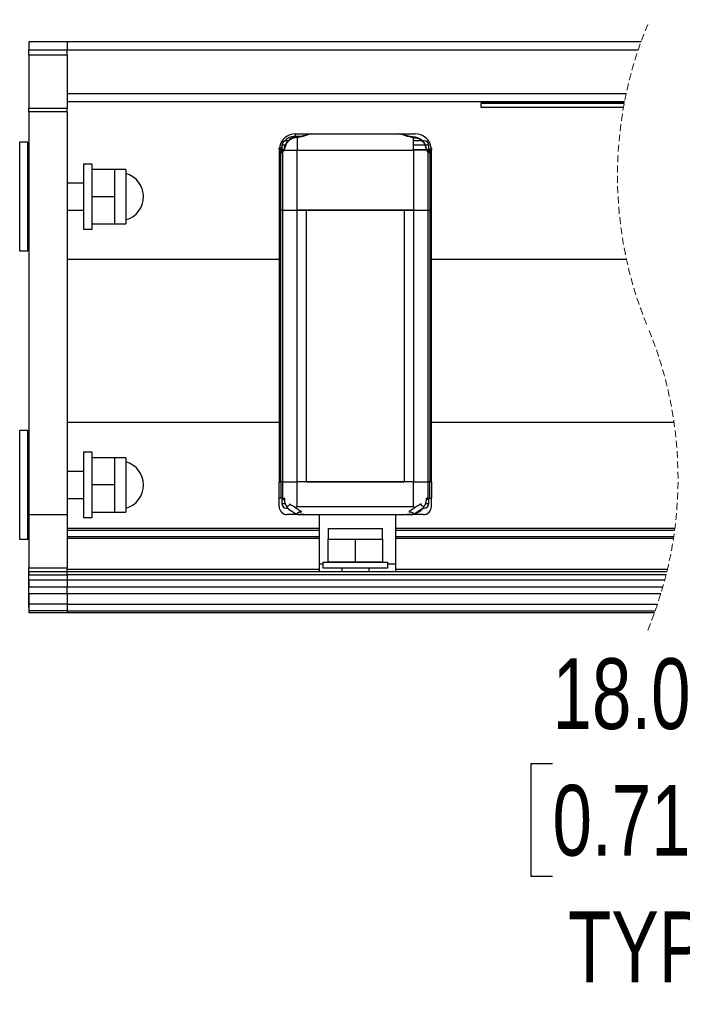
# Model space of a CAD drawing. Header units: millimetres. Extents: x 0 to 1118, y 0 to 864.
# Tile 8 of 21: x 411 to 533, y 190 to 371. Entities that reach past the tile are written whole.
import ezdxf

# ---------------------------------------------------------------- set-up
doc = ezdxf.new("R2010")
doc.units = ezdxf.units.MM
doc.linetypes.add('HIDDEN', pattern=[1.905, 1.27, -0.635])
doc.layers.add('DIMENSIONS', color=140, linetype='Continuous', lineweight=25)
doc.styles.add('SLDTEXTSTYLE0', font='TXT', dxfattribs={"width": 0.75})
doc.dimstyles.new('SLDDIMSTYLE0', dxfattribs={"dimtxt": 13, "dimasz": 13, "dimexe": 0, "dimexo": 0.0625, "dimgap": 3.25, "dimtad": 0, "dimtih": 1, "dimtoh": 1, "dimdec": 1, "dimrnd": 1e-09, "dimzin": 4, "dimdsep": 46, "dimtxsty": 'SLDTEXTSTYLE0', "dimsah": 1, "dimcen": 0.09, "dimadec": 0, "dimazin": 1, "dimtfac": 1, "dimtdec": 1, "dimtmove": 0, "dimatfit": 0, "dimfxl": 0, "dimfrac": 2, "dimtolj": 1, "dimtzin": 12, "dimarcsym": 0})

# ---------------------------------------------------------------- blocks, each defined once
blk = doc.blocks.new('_D_5')
at = {"layer": 'DIMENSIONS'}
for p, q in [((507.52, 419.6), (503.56, 419.6)), ((503.56, 419.6), (503.56, 398.97)), ((541.14, 419.6), (545.1, 419.6)), ((545.1, 419.6), (545.1, 398.97)), ((576.74, 348.29), (576.74, 410.55)), ((604.74, 348.29), (604.74, 410.55)), ((576.74, 407.37), (551.7, 407.37)), ((604.74, 407.37), (629.74, 407.37)), ((503.56, 398.97), (507.52, 398.97)), ((545.1, 398.97), (541.14, 398.97))]:
    blk.add_line(p, q, dxfattribs=at)
for points in [[(576.74, 407.37), (563.74, 409.37), (563.74, 405.37)], [(604.74, 407.37), (617.74, 405.37), (617.74, 409.37)]]:
    blk.add_solid(points, dxfattribs=at)
at = {"layer": 'DIMENSIONS', "char_height": 13, "attachment_point": 1, "style": 'SLDTEXTSTYLE0'}
for s, insert in [('28.0', (507.52, 439)), ('1.10', (507.52, 415.72)), ('(4X)', (507.85, 392.45))]:
    blk.add_mtext(s, dxfattribs=dict(at, insert=insert))
blk = doc.blocks.new('_D_6')
at = {"layer": 'DIMENSIONS'}
for p, q in [((564.81, 280.42), (564.81, 305.42)), ((580.03, 280.42), (561.63, 280.42)), ((564.81, 222.37), (564.81, 262.37)), ((509, 234.6), (505.04, 234.6)), ((505.04, 234.6), (505.04, 213.97)), ((542.62, 234.6), (546.58, 234.6)), ((546.58, 234.6), (546.58, 213.97)), ((558.46, 222.37), (564.81, 222.37)), ((505.04, 213.97), (509, 213.97)), ((546.58, 213.97), (542.62, 213.97))]:
    blk.add_line(p, q, dxfattribs=at)
for points in [[(564.81, 280.42), (566.81, 293.42), (562.81, 293.42)], [(564.81, 262.37), (562.81, 249.37), (566.81, 249.37)]]:
    blk.add_solid(points, dxfattribs=at)
at = {"layer": 'DIMENSIONS', "char_height": 13, "attachment_point": 1, "style": 'SLDTEXTSTYLE0'}
for s, insert in [('18.0', (509, 254)), ('0.71', (509, 230.72)), ('TYP', (511.86, 207.45))]:
    blk.add_mtext(s, dxfattribs=dict(at, insert=insert))

msp = doc.modelspace()

# ---------------------------------------------------------------- linework, layer by layer
for p, q in [((419.74501, 367.37166), (412.74501, 367.37166)), ((412.74501, 367.37166), (412.74501, 365.87166)), ((412.74501, 365.87166), (419.74501, 365.87166)), ((412.74501, 364.87166), (412.74501, 365.87166)), ((419.74501, 367.37166), (419.74501, 365.87166)), ((525.27433, 367.37166), (419.74501, 367.37166)), ((419.74501, 364.87166), (419.74501, 365.87166)), ((419.74501, 365.87166), (524.74922, 365.87166)), ((419.74501, 364.87166), (412.74501, 364.87166)), ((412.74501, 364.87166), (412.74501, 355.16455)), ((419.74501, 364.87166), (419.74501, 355.16455)), ((419.74501, 357.87166), (522.54889, 357.87166)), ((412.74501, 355.16455), (419.74501, 355.16455)), ((412.74501, 354.45745), (412.74501, 355.16455)), ((419.74501, 356.37166), (522.24407, 356.37166)), ((419.74501, 354.45745), (419.74501, 355.16455)), ((495.8735, 356.27636), (495.8735, 356.37166)), ((522.22583, 356.27636), (495.8735, 356.27636)), ((495.8735, 356.27636), (495.8735, 355.98802)), ((522.1714, 355.98802), (495.8735, 355.98802)), ((495.8735, 355.28242), (495.8735, 355.98802)), ((522.04332, 355.28242), (495.8735, 355.28242)), ((419.74501, 354.45745), (412.74501, 354.45745)), ((412.74501, 354.45745), (412.74501, 280.37166)), ((419.74501, 354.45745), (419.74501, 280.37166)), ((462.03205, 349.83665), (461.68266, 349.79743)), ((462.05665, 349.74832), (461.69878, 349.70812)), ((461.74649, 350.01742), (461.74649, 350.41741)), ((461.74649, 350.41741), (464.79118, 350.41741)), ((461.74649, 349.80459), (461.74649, 350.01741)), ((461.74649, 350.01741), (463.04255, 350.01741)), ((464.79977, 350.41741), (480.6932, 350.41741)), ((480.6932, 350.41741), (480.74469, 350.41099)), ((480.81728, 350.41741), (483.74649, 350.41741)), ((483.43635, 347.41741), (483.43635, 349.74832)), ((483.43637, 349.74832), (483.7942, 349.70812)), ((483.80821, 349.79776), (483.46095, 349.83665)), ((412.54502, 348.87166), (411.04502, 348.87166)), ((411.04502, 328.87166), (411.04502, 348.87166)), ((412.54502, 328.87166), (412.54502, 348.87166)), ((459.14649, 347.41741), (459.14649, 347.6174)), ((459.17744, 347.81742), (459.24648, 348.02181)), ((459.17744, 347.81742), (459.24648, 347.81742)), ((459.24648, 348.32275), (459.24648, 347.48942)), ((459.82383, 348.32275), (459.24648, 348.32275)), ((460.55907, 349.15609), (460.07982, 349.15609)), ((485.5603, 348.32275), (483.43635, 348.32275)), ((484.9339, 349.15609), (483.46057, 349.15609)), ((485.41315, 349.15609), (485.07361, 349.15609)), ((486.07772, 348.32275), (485.66914, 348.32275)), ((486.24649, 347.48942), (486.24649, 348.32275)), ((459.02756, 347.01741), (458.74649, 347.01741)), ((458.74649, 347.01741), (458.74649, 336.41741)), ((459.02756, 347.01741), (459.22167, 347.01741)), ((459.02756, 336.41741), (459.02756, 347.01741)), ((459.39009, 347.41741), (459.14649, 347.41741)), ((459.22167, 347.01741), (459.33769, 347.05708)), ((459.56436, 347.48942), (459.24648, 347.48942)), ((459.33769, 347.05708), (459.33769, 336.41741)), ((459.50111, 347.41741), (459.39009, 347.41741)), ((459.45155, 347.37006), (459.44629, 347.37815)), ((459.64188, 347.41741), (460.44472, 347.41741)), ((460.44472, 347.41741), (462.05662, 347.41741)), ((462.05662, 347.41741), (483.43635, 347.41741)), ((462.05662, 336.41741), (462.05662, 347.41741)), ((483.74649, 347.48942), (483.43635, 347.48942)), ((483.74649, 347.46741), (483.43635, 347.46741)), ((483.43635, 347.41741), (483.43635, 336.41741)), ((485.8494, 347.48942), (483.74649, 347.48942)), ((485.49649, 347.46741), (483.74649, 347.46741)), ((485.49649, 347.46741), (485.49551, 347.48942)), ((486.14368, 347.48942), (485.96557, 347.48942)), ((486.10288, 347.41741), (485.99169, 347.41741)), ((486.03046, 347.37573), (486.04206, 347.36952)), ((486.34649, 347.41741), (486.10288, 347.41741)), ((486.15528, 336.41741), (486.15528, 347.05708)), ((486.15528, 347.05708), (486.2713, 347.01741)), ((486.2713, 347.01741), (486.46541, 347.01741)), ((486.46541, 347.01741), (486.46541, 336.41741)), ((486.74649, 347.01741), (486.46541, 347.01741)), ((486.74649, 347.01741), (486.74649, 347.41741)), ((486.74649, 336.41741), (486.74649, 347.01741)), ((424.34501, 344.87166), (422.74501, 344.87166)), ((422.74501, 344.87166), (422.74501, 338.87166)), ((424.34501, 338.87166), (424.34501, 344.87166)), ((424.34506, 338.87166), (424.34506, 343.88549)), ((428.55558, 343.88549), (424.34506, 343.88549)), ((428.55558, 338.87166), (428.55558, 343.88549)), ((430.55558, 343.85118), (428.55558, 343.85118)), ((430.55558, 343.85118), (430.55558, 338.85118)), ((412.74501, 341.37166), (412.54502, 341.37166)), ((422.74501, 341.37166), (419.74501, 341.37166)), ((424.34506, 341.37166), (424.34501, 341.37166)), ((422.74501, 338.87166), (422.74501, 332.87166)), ((424.34501, 332.87166), (424.34501, 338.87166)), ((428.55558, 338.87166), (424.34506, 338.87166)), ((424.34506, 333.85783), (424.34506, 338.87166)), ((428.55558, 333.85783), (428.55558, 338.87166)), ((430.55558, 338.85118), (430.55558, 333.85118)), ((412.54502, 336.37166), (412.74501, 336.37166)), ((419.74501, 336.37166), (422.74501, 336.37166)), ((424.34501, 336.37166), (424.34506, 336.37166)), ((458.74649, 336.41741), (459.02756, 336.41741)), ((458.74649, 336.41741), (458.74649, 286.41741)), ((459.33769, 336.41741), (459.02756, 336.41741)), ((459.02756, 286.41741), (459.02756, 336.41741)), ((459.33769, 336.41741), (462.05662, 336.41741)), ((459.33769, 336.41741), (459.33769, 286.41741)), ((483.43635, 336.41741), (462.05662, 336.41741)), ((462.05662, 286.41741), (462.05662, 336.41741)), ((462.05662, 336.41741), (463.74649, 336.41741)), ((463.74649, 286.41741), (463.74649, 336.41741)), ((463.74649, 336.41741), (481.74648, 336.41741)), ((481.74648, 336.41741), (481.74648, 286.41741)), ((481.74648, 336.41741), (483.43635, 336.41741)), ((483.43635, 336.41741), (486.15528, 336.41741)), ((483.43635, 336.41741), (483.43635, 286.41741)), ((486.15528, 336.41741), (486.46541, 336.41741)), ((486.15528, 286.41741), (486.15528, 336.41741)), ((486.46541, 336.41741), (486.74649, 336.41741)), ((486.46541, 336.41741), (486.46541, 286.41741)), ((486.74649, 286.41741), (486.74649, 336.41741)), ((424.34506, 333.85783), (428.55558, 333.85783)), ((428.52234, 333.85118), (430.55558, 333.85118)), ((422.74501, 332.87166), (424.34501, 332.87166)), ((412.54502, 328.87166), (411.04502, 328.87166)), ((419.74501, 327.37166), (458.74649, 327.37166)), ((486.74649, 327.37166), (522.58662, 327.37166)), ((458.74649, 297.37166), (419.74501, 297.37166)), ((531.33582, 297.37166), (486.74649, 297.37166)), ((412.54502, 295.87166), (411.04502, 295.87166)), ((411.04502, 275.87166), (411.04502, 295.87166)), ((412.54502, 275.87166), (412.54502, 295.87166)), ((424.34501, 291.87166), (422.74501, 291.87166)), ((422.74501, 291.87166), (422.74501, 285.87166)), ((424.34501, 285.87166), (424.34501, 291.87166)), ((424.34506, 285.87166), (424.34506, 290.88549)), ((428.55558, 290.88549), (424.34506, 290.88549)), ((428.55558, 285.87166), (428.55558, 290.88549)), ((430.55558, 290.85118), (428.55558, 290.85118)), ((430.55558, 290.85118), (430.55558, 285.85118)), ((412.74501, 288.37166), (412.54502, 288.37166)), ((422.74501, 288.37166), (419.74501, 288.37166)), ((424.34506, 288.37166), (424.34501, 288.37166)), ((458.74649, 286.41741), (459.02756, 286.41741)), ((458.74649, 283.41741), (458.74649, 286.41741)), ((459.33769, 286.41741), (459.02756, 286.41741)), ((459.02756, 286.41741), (459.02756, 283.41741)), ((459.33769, 286.41741), (462.05662, 286.41741)), ((459.33769, 286.41741), (459.33769, 283.41741)), ((463.74649, 286.41741), (462.05662, 286.41741)), ((462.05662, 281.91741), (462.05662, 286.41741)), ((483.43635, 286.41741), (462.05662, 286.41741)), ((463.74649, 286.41741), (481.74648, 286.41741)), ((483.43635, 286.41741), (481.74648, 286.41741)), ((483.43635, 286.41741), (486.15528, 286.41741)), ((483.43635, 281.91741), (483.43635, 286.41741)), ((486.46541, 286.41741), (486.15528, 286.41741)), ((486.15528, 283.41741), (486.15528, 286.41741)), ((486.46541, 286.41741), (486.74649, 286.41741)), ((486.46541, 283.41741), (486.46541, 286.41741)), ((486.74649, 286.41741), (486.74649, 283.41741)), ((422.74501, 285.87166), (422.74501, 279.87166)), ((424.34501, 279.87166), (424.34501, 285.87166)), ((428.55558, 285.87166), (424.34506, 285.87166)), ((424.34506, 280.85783), (424.34506, 285.87166)), ((428.55558, 280.85783), (428.55558, 285.87166)), ((430.55558, 285.85118), (430.55558, 280.85118)), ((412.54502, 283.37166), (412.74501, 283.37166)), ((419.74501, 283.37166), (422.74501, 283.37166)), ((424.34501, 283.37166), (424.34506, 283.37166)), ((459.02756, 283.41741), (458.74649, 283.41741)), ((458.74649, 281.91741), (458.74649, 283.41741)), ((459.33769, 283.41741), (459.02756, 283.41741)), ((459.24648, 283.28844), (459.24648, 282.45511)), ((459.24648, 283.28844), (459.74466, 283.28844)), ((459.24648, 282.45511), (459.88948, 282.45511)), ((459.33769, 283.41741), (459.74466, 283.41741)), ((459.74466, 283.41741), (459.74466, 283.08395)), ((485.60897, 282.45511), (486.24649, 282.45511)), ((485.76727, 283.41741), (486.15528, 283.41741)), ((485.76727, 283.41741), (485.76727, 282.99785)), ((485.76727, 283.28844), (486.24649, 283.28844)), ((486.15528, 283.41741), (486.46541, 283.41741)), ((486.24649, 282.45511), (486.24649, 283.28844)), ((486.46541, 283.41741), (486.74649, 283.41741)), ((486.74649, 281.91741), (486.74649, 283.41741)), ((424.34506, 280.85783), (428.55558, 280.85783)), ((428.52234, 280.85118), (430.55558, 280.85118)), ((460.07982, 281.62178), (460.46049, 281.62178)), ((460.41273, 281.50504), (461.91202, 280.52741)), ((461.6811, 280.41741), (461.6811, 280.67799)), ((462.05662, 281.91741), (483.43635, 281.91741)), ((485.13929, 281.54105), (483.5643, 280.51472)), ((485.13967, 281.62178), (485.41315, 281.62178)), ((419.74501, 280.37166), (412.74501, 280.37166)), ((412.74501, 280.37166), (412.74501, 270.66455)), ((419.74501, 280.37166), (419.74501, 270.66455)), ((422.74501, 279.87166), (424.34501, 279.87166)), ((461.6811, 280.41741), (460.24649, 280.41741)), ((463.31123, 280.41741), (461.6811, 280.41741)), ((461.99095, 280.50631), (461.91202, 280.52741)), ((461.99095, 280.50631), (462.16599, 280.46757)), ((462.16599, 280.46757), (463.31123, 280.41741)), ((463.31123, 280.41741), (482.21152, 280.41741)), ((466.11526, 280.41741), (466.11526, 271.34296)), ((480.11525, 280.41741), (480.11525, 271.34296)), ((483.79649, 280.41741), (482.1965, 280.41741)), ((482.21152, 280.41741), (483.33212, 280.46299)), ((483.50224, 280.49899), (483.33212, 280.46299)), ((483.50224, 280.49899), (483.5643, 280.51472)), ((483.79649, 280.58638), (483.79649, 280.41741)), ((485.24648, 280.41741), (483.79649, 280.41741)), ((419.74501, 277.91273), (466.11526, 277.91273)), ((466.11526, 277.51273), (419.74501, 277.51273)), ((467.76697, 277.89627), (467.76697, 275.89627)), ((467.76697, 277.89627), (477.76697, 277.89627)), ((477.76697, 275.86302), (477.76697, 277.89627)), ((480.11525, 277.91273), (531.50079, 277.91273)), ((531.44885, 277.51273), (480.11525, 277.51273)), ((412.54502, 275.87166), (411.04502, 275.87166)), ((419.74501, 276.41273), (466.11526, 276.41273)), ((466.11526, 276.01273), (419.74501, 276.01273)), ((467.73266, 271.68574), (467.73266, 275.89627)), ((467.73266, 275.89627), (472.74649, 275.89627)), ((472.74649, 275.89627), (472.74649, 271.68574)), ((472.74649, 275.89627), (477.76032, 275.89627)), ((477.76032, 275.89627), (477.76032, 271.68574)), ((480.11525, 276.41273), (531.29428, 276.41273)), ((531.23379, 276.01273), (480.11525, 276.01273)), ((466.74648, 271.6624), (466.74648, 270.6624)), ((466.74648, 271.6624), (478.74649, 271.6624)), ((472.74649, 271.68574), (467.73266, 271.68574)), ((470.26767, 271.68574), (470.26767, 271.6624)), ((477.76032, 271.68574), (472.74649, 271.68574)), ((475.26768, 271.6624), (475.26768, 271.68574)), ((478.74649, 270.6624), (478.74649, 271.6624)), ((412.64502, 270.37166), (412.64502, 263.37166)), ((412.64502, 270.37166), (412.74501, 270.37166)), ((412.74501, 270.66455), (419.74501, 270.66455)), ((412.74501, 269.95745), (412.74501, 270.66455)), ((412.74501, 269.95745), (419.74501, 269.95745)), ((412.74501, 269.95745), (412.74501, 269.37166)), ((419.74501, 269.95745), (419.74501, 270.66455)), ((419.74501, 270.37166), (466.11526, 270.37166)), ((419.74501, 269.37166), (419.74501, 269.95745)), ((530.0136, 269.87166), (419.74501, 269.87166)), ((466.11526, 271.34296), (466.11526, 269.87166)), ((466.11526, 271.34296), (466.74648, 271.34296)), ((466.74648, 270.6624), (478.74649, 270.6624)), ((470.26767, 270.6624), (470.26767, 269.87166)), ((475.26768, 269.87166), (475.26768, 270.6624)), ((478.74649, 271.34296), (480.11525, 271.34296)), ((480.11525, 271.34296), (480.11525, 269.87166)), ((480.11525, 270.37166), (530.13376, 270.37166)), ((412.74501, 269.37166), (419.74501, 269.37166)), ((412.74501, 268.37166), (412.74501, 269.37166)), ((419.74501, 268.37166), (412.74501, 268.37166)), ((412.74501, 268.37166), (412.74501, 267.12166)), ((419.74501, 269.37166), (419.74501, 268.37166)), ((529.88966, 269.37166), (419.74501, 269.37166)), ((529.63043, 268.37166), (419.74501, 268.37166)), ((419.74501, 268.37166), (419.74501, 267.12166)), ((412.74501, 267.12166), (419.74501, 267.12166)), ((412.74501, 265.88026), (412.74501, 267.12166)), ((419.74501, 265.88026), (419.74501, 267.12166)), ((419.74501, 267.12166), (529.28481, 267.12166)), ((419.74501, 265.88026), (412.74501, 265.88026)), ((412.74501, 265.88026), (412.74501, 263.95722)), ((419.74501, 265.88026), (419.74501, 263.95722)), ((528.91753, 265.88026), (419.74501, 265.88026)), ((412.74501, 263.37166), (412.64502, 263.37166)), ((419.74501, 263.95722), (412.74501, 263.95722)), ((412.74501, 263.95722), (412.74501, 262.75642)), ((419.74501, 262.75642), (412.74501, 262.75642)), ((412.74501, 262.75642), (412.74501, 262.37166)), ((419.74501, 263.95722), (419.74501, 262.75642)), ((419.74501, 263.95722), (528.30035, 263.95722)), ((419.74501, 262.75642), (419.74501, 262.37166)), ((419.74501, 262.75642), (527.88462, 262.75642)), ((419.74501, 262.37166), (412.74501, 262.37166)), ((527.7464, 262.37166), (419.74501, 262.37166))]:
    msp.add_line(p, q)
at = {"flags": 128}
for points in [[(462.05665, 349.74832), (462.05664, 349.2742), (462.05663, 348.70857), (462.05663, 348.0793), (462.05662, 347.41741)], [(458.7822, 347.87895), (458.81229, 347.87427), (458.89797, 347.86093), (459.02619, 347.84097), (459.17744, 347.81742)], [(485.04825, 347.41743), (484.78901, 347.41743), (484.13161, 347.41742), (483.43635, 347.41741)], [(485.85108, 347.41745), (485.37276, 347.41744), (485.04825, 347.41743)], [(460.64565, 282.41255), (460.99636, 282.18401), (461.36453, 281.94409), (461.74411, 281.69674)], [(484.84733, 282.41255), (484.49661, 282.18401), (484.12844, 281.94409), (483.74886, 281.69674)], [(461.74411, 281.69674), (462.15506, 281.42895), (462.54069, 281.17765), (462.88798, 280.95135)], [(483.74886, 281.69674), (483.33791, 281.42895), (482.95228, 281.17765), (482.60499, 280.95135)]]:
    msp.add_lwpolyline(points, dxfattribs=at)
at = {"color": 7, "linetype": 'HIDDEN', "lineweight": 18}
for centre, start, end in [((593.32036, 342.70916), 157.3801351, 202.6198649), ((459.70036, 287.03416), 337.3801351, 22.6198649)]:
    msp.add_arc(centre, 72.3775, start, end, dxfattribs=at)
for centre, radius, start, end in [((461.74649, 347.41741), 3, 89.9999502, 171.1501752), ((462.05661, 347.41742), 2.40934, 98.8646655, 168.5266769), ((483.74648, 347.41741), 3, 8.8498248, 89.9999075), ((483.43635, 347.41741), 2.40935, 11.4492781, 81.1077035), ((460.07982, 348.32275), 0.83334, 90.000401, 179.999599), ((485.41315, 348.32275), 0.83334, 0.000401, 89.999599), ((459.14648, 347.01742), 0.39999, 89.9988769, 180.0011231), ((459.40979, 347.03527), 0.38265, 92.9520809, 182.6753337), ((459.61365, 347.03168), 0.39224, 109.4917806, 182.0847817), ((485.87341, 347.02775), 0.39803, 358.5120977, 69.5901279), ((486.08319, 347.03528), 0.38264, 357.323032, 87.0495535), ((486.34648, 347.01741), 0.4, 0.0006987, 89.9993013), ((429.38505, 338.87166), 4.42179, 0.0901841, 74.6191609), ((429.38504, 338.87166), 4.4218, 285.5208949, 0.0901019), ((429.38504, 285.87166), 4.42179, 0.0902033, 74.6191175), ((429.38504, 285.87167), 4.4218, 285.5208949, 0.0900779), ((460.07982, 282.45512), 0.83334, 180.000401, 269.999599), ((485.41315, 282.45512), 0.83334, 270.000401, 359.999599), ((460.24649, 281.91741), 1.5, 179.999864, 269.9999937), ((482.79636, 283.4148), 3.00004, 284.8314053, 321.3489784), ((485.24649, 281.91741), 1.5, 269.9996958, 0.0001619)]:
    msp.add_arc(centre, radius, start, end)
for points, knots in [([(461.69878, 349.70812), (461.46971, 349.65139), (461.01158, 349.53793), (460.43268, 349.11638), (459.98542, 348.5571), (459.8514, 348.10455), (459.78439, 347.87828)], [0, 0, 0, 0, 0.249998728, 0.499999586, 0.749999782, 1, 1, 1, 1]), ([(459.8221, 349.10375), (459.8959, 349.20359), (460.1577, 349.55774), (460.84518, 349.919), (461.45253, 349.98532), (461.74649, 350.01741)], [0, 0, 0, 0, 0.168432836, 0.597524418, 1, 1, 1, 1]), ([(461.69878, 349.70812), (461.69685, 349.72056), (461.69396, 349.73926), (461.68364, 349.80461), (461.68527, 349.79446), (461.68531, 349.79422)], [0, 0, 0, 0, 0.660322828, 0.992074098, 1, 1, 1, 1]), ([(464.76193, 350.41293), (464.57071, 350.39106), (464.14621, 350.34251), (463.49544, 350.13409), (462.77497, 349.92665), (462.26375, 349.86271), (462.0059, 349.83047)], [0, 0, 0, 0, 0.2041501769, 0.4532008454, 0.7241940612, 1, 1, 1, 1]), ([(462.05665, 349.74832), (462.05221, 349.76406), (462.04488, 349.79004), (462.04537, 349.83064), (462.01354, 349.83593), (462.01978, 349.78546), (462.01634, 349.75919), (462.0143, 349.74357)], [0, 0, 0, 0, 0.27899506, 0.460648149, 0.51608754, 0.71219647, 1, 1, 1, 1]), ([(464.79977, 350.41741), (464.62741, 350.39388), (464.2385, 350.34077), (463.63267, 350.11769), (462.90127, 349.87402), (462.35425, 349.79261), (462.05665, 349.74832)], [0, 0, 0, 0, 0.183936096, 0.415018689, 0.681746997, 1, 1, 1, 1]), ([(483.43637, 349.74832), (483.13809, 349.79276), (482.58943, 349.87449), (481.85675, 350.11894), (481.25147, 350.34163), (480.86414, 350.39421), (480.6932, 350.41741)], [0, 0, 0, 0, 0.318977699, 0.586725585, 0.817604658, 1, 1, 1, 1]), ([(483.48701, 349.83061), (483.22909, 349.86286), (482.71774, 349.92679), (481.99707, 350.13423), (481.3461, 350.34265), (480.92149, 350.39121), (480.73021, 350.41308)], [0, 0, 0, 0, 0.275800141, 0.54679281, 0.79584638, 1, 1, 1, 1]), ([(483.4686, 349.83035), (483.4685, 349.83134), (483.46798, 349.83611), (483.44501, 349.82721), (483.44958, 349.79187), (483.44135, 349.76473), (483.43637, 349.74832)], [0, 0, 0, 0, 0.027636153, 0.132391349, 0.475106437, 1, 1, 1, 1]), ([(483.47034, 349.43754), (483.47231, 349.46934), (483.47635, 349.53469), (483.4802, 349.63133), (483.4792, 349.71928), (483.48015, 349.77911), (483.47382, 349.80655), (483.47278, 349.81107)], [0, 0, 0, 0, 0.255554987, 0.525006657, 0.774483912, 0.962867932, 1, 1, 1, 1]), ([(483.80762, 349.79402), (483.80767, 349.79432), (483.8093, 349.80462), (483.79906, 349.73938), (483.79614, 349.72061), (483.7942, 349.70812)], [0, 0, 0, 0, 0.010199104, 0.341185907, 1, 1, 1, 1]), ([(483.7942, 349.70812), (484.02329, 349.65138), (484.48147, 349.53791), (485.06041, 349.11628), (485.50768, 348.5569), (485.64167, 348.1043), (485.70866, 347.87799)], [0, 0, 0, 0, 0.249998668, 0.499997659, 0.749999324, 1, 1, 1, 1]), ([(458.74649, 347.41741), (458.74787, 347.49175), (458.75075, 347.64628), (458.77146, 347.79946), (458.7822, 347.87895)], [0, 0, 0, 0, 0.481073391, 1, 1, 1, 1]), ([(459.14649, 347.6174), (459.09489, 347.61469), (458.99741, 347.60957), (458.87198, 347.56783), (458.77173, 347.50779), (458.7541, 347.44468), (458.74649, 347.41742)], [0, 0, 0, 0, 0.319613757, 0.603869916, 0.828874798, 1, 1, 1, 1]), ([(459.14649, 347.6174), (459.14788, 347.65064), (459.15072, 347.71846), (459.16842, 347.784), (459.17744, 347.81742)], [0, 0, 0, 0, 0.4900647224, 1, 1, 1, 1]), ([(459.69606, 347.89909), (459.68085, 347.83393), (459.65474, 347.72209), (459.61223, 347.61547), (459.59449, 347.57096)], [0, 0, 0, 0, 0.582543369, 1, 1, 1, 1]), ([(459.78439, 347.87828), (459.76636, 347.79976), (459.73029, 347.6426), (459.67136, 347.49251), (459.64188, 347.41741)], [0, 0, 0, 0, 0.499649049, 1, 1, 1, 1]), ([(459.69904, 347.8958), (459.6988, 347.89584), (459.68865, 347.89746), (459.75357, 347.88492), (459.77207, 347.88093), (459.78439, 347.87828)], [0, 0, 0, 0, 0.00800983, 0.339632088, 1, 1, 1, 1]), ([(485.70866, 347.87799), (485.72096, 347.88072), (485.73944, 347.88482), (485.80441, 347.89702), (485.79422, 347.89562), (485.79398, 347.89559)], [0, 0, 0, 0, 0.6602999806, 0.9919312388, 1, 1, 1, 1]), ([(485.70866, 347.87799), (485.72481, 347.80702), (485.76057, 347.64994), (485.81903, 347.49977), (485.85108, 347.41745)], [0, 0, 0, 0, 0.451822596, 1, 1, 1, 1]), ([(485.89848, 347.57097), (485.88074, 347.61547), (485.83823, 347.72209), (485.81212, 347.83393), (485.79691, 347.89909)], [0, 0, 0, 0, 0.417421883, 1, 1, 1, 1]), ([(486.74649, 347.41741), (486.73887, 347.44468), (486.72124, 347.50778), (486.62099, 347.56783), (486.49556, 347.60957), (486.39808, 347.6147), (486.34649, 347.61741)], [0, 0, 0, 0, 0.171137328, 0.396145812, 0.680403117, 1, 1, 1, 1]), ([(486.71077, 347.87895), (486.72152, 347.79946), (486.74223, 347.64628), (486.7451, 347.49175), (486.74649, 347.41741)], [0, 0, 0, 0, 0.5189274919, 1, 1, 1, 1]), ([(459.33769, 347.05708), (459.33594, 347.08194), (459.33237, 347.13268), (459.34485, 347.21003), (459.36701, 347.25763), (459.3782, 347.28165)], [0, 0, 0, 0, 0.322283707, 0.657933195, 1, 1, 1, 1]), ([(459.64188, 347.41741), (459.59992, 347.34257), (459.5215, 347.20269), (459.39603, 347.1033), (459.33769, 347.05708)], [0, 0, 0, 0, 0.535074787, 1, 1, 1, 1]), ([(459.3782, 347.28165), (459.39262, 347.30412), (459.42129, 347.34879), (459.46457, 347.37951), (459.48608, 347.39477)], [0, 0, 0, 0, 0.503026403, 1, 1, 1, 1]), ([(459.59553, 347.57333), (459.57521, 347.5299), (459.54392, 347.46302), (459.4947, 347.40841), (459.47744, 347.38927)], [0, 0, 0, 0, 0.649358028, 1, 1, 1, 1]), ([(459.64188, 347.41741), (459.62922, 347.43452), (459.60502, 347.46723), (459.58352, 347.52267), (459.5928, 347.55702), (459.59688, 347.57215)], [0, 0, 0, 0, 0.380366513, 0.727064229, 1, 1, 1, 1]), ([(485.89608, 347.57218), (485.90016, 347.55704), (485.90943, 347.52269), (485.88794, 347.46726), (485.86374, 347.43456), (485.85108, 347.41745)], [0, 0, 0, 0, 0.272931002, 0.619617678, 1, 1, 1, 1]), ([(486.15528, 347.05708), (486.0979, 347.10233), (485.9722, 347.20145), (485.89373, 347.34139), (485.85108, 347.41745)], [0, 0, 0, 0, 0.4564529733, 1, 1, 1, 1]), ([(486.01509, 347.38951), (485.99799, 347.40855), (485.94889, 347.46318), (485.91768, 347.53003), (485.89734, 347.57359)], [0, 0, 0, 0, 0.3483995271, 1, 1, 1, 1]), ([(486.01377, 347.38921), (486.0326, 347.37552), (486.07291, 347.3462), (486.11748, 347.28296), (486.14742, 347.2097), (486.16077, 347.13276), (486.15708, 347.08197), (486.15528, 347.05708)], [0, 0, 0, 0, 0.18266032, 0.391102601, 0.599381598, 0.803764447, 1, 1, 1, 1]), ([(460.13522, 281.90283), (460.00785, 282.16319), (459.82294, 282.54117), (459.76324, 282.95513), (459.74466, 283.08395)], [0, 0, 0, 0, 0.688803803, 1, 1, 1, 1]), ([(460.64565, 282.41255), (460.64116, 282.35794), (460.63229, 282.24999), (460.55307, 282.10554), (460.4151, 281.98652), (460.26704, 281.9258), (460.16444, 281.90792), (460.13522, 281.90283)], [0, 0, 0, 0, 0.205949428, 0.407126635, 0.605098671, 0.887540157, 1, 1, 1, 1]), ([(485.3855, 281.89936), (485.30504, 281.91441), (485.16799, 281.94004), (485.00723, 282.03926), (484.90593, 282.15677), (484.8553, 282.28539), (484.84977, 282.37363), (484.84733, 282.41255)], [0, 0, 0, 0, 0.29722276, 0.506187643, 0.677306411, 0.857651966, 1, 1, 1, 1]), ([(485.76727, 282.99785), (485.70304, 282.70418), (485.61911, 282.3204), (485.42993, 281.97943), (485.3855, 281.89936)], [0, 0, 0, 0, 0.7651845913, 1, 1, 1, 1]), ([(460.13522, 281.90283), (460.19758, 281.80286), (460.28334, 281.66537), (460.38499, 281.53941), (460.41273, 281.50504)], [0, 0, 0, 0, 0.7271329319, 1, 1, 1, 1]), ([(462.05662, 281.91741), (462.05364, 281.91531), (461.94954, 281.84165), (461.84533, 281.76814), (461.74411, 281.69674)], [0, 0, 0, 0, 0.028627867, 1, 1, 1, 1]), ([(461.99095, 280.50631), (462.00145, 280.54253), (462.02795, 280.63398), (462.14582, 280.75269), (462.30981, 280.85464), (462.56316, 280.93672), (462.76016, 280.94559), (462.88798, 280.95135)], [0, 0, 0, 0, 0.104358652, 0.263484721, 0.450840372, 0.643676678, 1, 1, 1, 1]), ([(482.60499, 280.95135), (482.75925, 280.94344), (482.98421, 280.93192), (483.24994, 280.82092), (483.38832, 280.71378), (483.47863, 280.60578), (483.49523, 280.53066), (483.50224, 280.49899)], [0, 0, 0, 0, 0.425492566, 0.620509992, 0.788523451, 0.910827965, 1, 1, 1, 1]), ([(483.43635, 281.91741), (483.43933, 281.91531), (483.54346, 281.84169), (483.64765, 281.76816), (483.74886, 281.69674)], [0, 0, 0, 0, 0.028643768, 1, 1, 1, 1]), ([(485.13929, 281.54105), (485.18788, 281.60438), (485.27625, 281.71952), (485.3516, 281.84355), (485.3855, 281.89936)], [0, 0, 0, 0, 0.549966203, 1, 1, 1, 1])]:
    msp.add_open_spline(points, degree=3, knots=knots)

# ---------------------------------------------------------------- dimensions: what is measured, and where the dimension line sits
at = {"layer": 'DIMENSIONS'}
dim = msp.add_linear_dim(base=(576.73754, 407.37166), p1=(604.73754, 347.01741), p2=(576.73754, 347.01741), text='<>\\P(4X)', dimstyle='SLDDIMSTYLE0', dxfattribs=at)
dim.commit()
dim.dimension.update_dxf_attribs({"geometry": '_D_5', "text_midpoint": (524.32976, 407.37166), "dimtype": 160})
dim = msp.add_linear_dim(base=(564.80652, 262.37166), p1=(581.30228, 280.41741), p2=(640.23607, 262.37166), angle=90, text='<>\\PTYP', dimstyle='SLDDIMSTYLE0', dxfattribs=at)
dim.commit()
dim.dimension.update_dxf_attribs({"geometry": '_D_6', "text_midpoint": (564.80652, 222.37166), "dimtype": 160})

doc.saveas('drawing.dxf')
